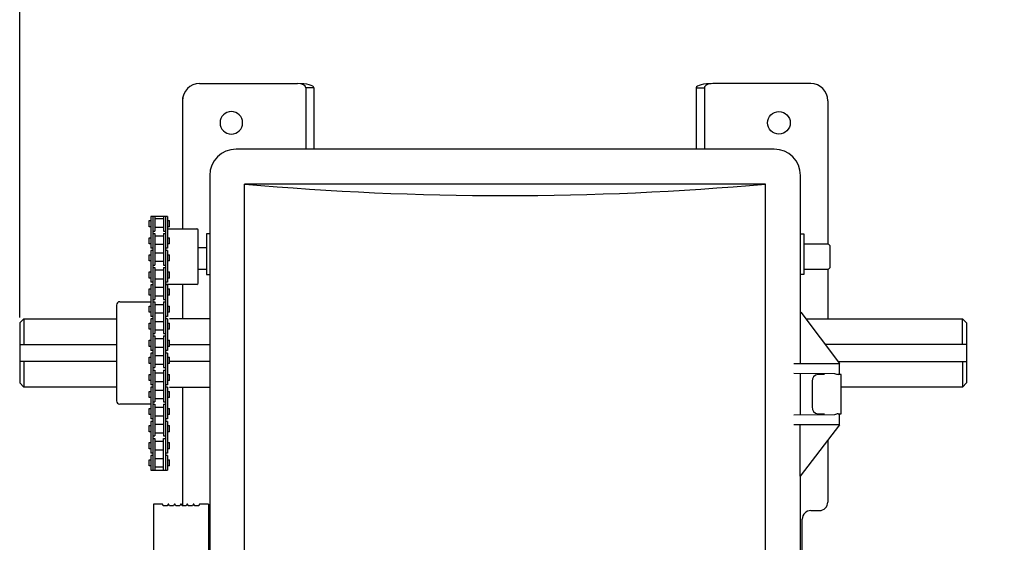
# Model space of a CAD drawing. Header units: inches. Extents: x 169.6 to 213.7, y 214.8 to 266.5.
# Tile 7 of 31: x 176.071 to 176.775, y 223.479 to 223.853. Entities that reach past the tile are written whole.
import ezdxf

# ---------------------------------------------------------------- set-up
doc = ezdxf.new("R2010")
doc.units = ezdxf.units.IN
doc.header["$LTSCALE"] = 0.25
doc.header["$MEASUREMENT"] = 0
doc.layers.add('ANNOTATIONS', color=1, linetype='Continuous')
doc.layers.add('RMX OPERATOR LH', color=7, linetype='Continuous')
doc.styles.add('ARIAL', font='arial.ttf', dxfattribs={"height": 0.09375})
doc.dimstyles.new('STANDARD$0', dxfattribs={"dimtxt": 0.09375, "dimasz": 0.09375, "dimexe": 0.03125, "dimexo": 0.046875, "dimgap": 0.09, "dimtad": 0, "dimtih": 1, "dimtoh": 1, "dimdec": 4, "dimzin": 0, "dimdsep": 46, "dimtxsty": 'ARIAL', "dimcen": 0.09, "dimadec": 0, "dimazin": 0, "dimtfac": 1, "dimtdec": 4, "dimtofl": 0, "dimtmove": 0, "dimatfit": 1, "dimfxl": 1, "dimtolj": 1, "dimtzin": 0, "dimarcsym": 0})

# ---------------------------------------------------------------- blocks, each defined once
blk = doc.blocks.new('*D34')
at = {"layer": 'ANNOTATIONS', "color": 0, "lineweight": -2, "transparency": 16777216}
for p, q in [((176.07147, 223.63989), (176.07147, 224.97609)), ((177.09447, 223.54295), (177.09447, 224.97609)), ((176.16522, 224.94484), (176.33164, 224.94484)), ((177.00072, 224.94484), (176.97048, 224.94484))]:
    blk.add_line(p, q, dxfattribs=at)
at = {"layer": 'ANNOTATIONS', "color": 0, "transparency": 16777216}
for points in [[(176.16522, 224.96046), (176.16522, 224.92921), (176.07147, 224.94484)], [(177.00072, 224.96046), (177.00072, 224.92921), (177.09447, 224.94484)]]:
    blk.add_solid(points, dxfattribs=at)
at = {"layer": 'defpoints', "color": 0, "transparency": 16777216}
for p in [(176.07147, 224.94484), (176.07147, 223.59302), (177.09447, 223.49608)]:
    blk.add_point(p, dxfattribs=at)
at = {"layer": 'ANNOTATIONS', "color": 0, "transparency": 16777216, "insert": (176.65106, 224.94484), "char_height": 0.09375, "attachment_point": 5, "style": 'ARIAL'}
blk.add_mtext('\\A1;1\'-7 3/4"', dxfattribs=at)
blk = doc.blocks.new('*D35')
at = {"layer": 'ANNOTATIONS', "color": 0, "lineweight": -2, "transparency": 16777216}
for p, q in [((176.07147, 223.68282), (176.07147, 224.72847)), ((176.87572, 224.5117), (176.87572, 224.72847)), ((176.16522, 224.69722), (176.26822, 224.69722)), ((176.78197, 224.69722), (176.68861, 224.69722))]:
    blk.add_line(p, q, dxfattribs=at)
at = {"layer": 'ANNOTATIONS', "color": 0, "transparency": 16777216}
for points in [[(176.16522, 224.71285), (176.16522, 224.6816), (176.07147, 224.69722)], [(176.78197, 224.71285), (176.78197, 224.6816), (176.87572, 224.69722)]]:
    blk.add_solid(points, dxfattribs=at)
at = {"layer": 'defpoints', "color": 0, "transparency": 16777216}
for p in [(176.07147, 224.69722), (176.87572, 224.46483), (176.07147, 223.63595)]:
    blk.add_point(p, dxfattribs=at)
at = {"layer": 'ANNOTATIONS', "color": 0, "transparency": 16777216, "insert": (176.47842, 224.69722), "char_height": 0.09375, "attachment_point": 5, "style": 'ARIAL'}
blk.add_mtext('\\A1;1\'-3"', dxfattribs=at)

msp = doc.modelspace()

# ---------------------------------------------------------------- linework, layer by layer
at = {"layer": 'RMX OPERATOR LH'}
for p, q in [((176.20003, 223.80705), (176.27013, 223.80705)), ((176.28185, 223.80412), (176.27599, 223.80412)), ((176.27599, 223.80412), (176.27599, 223.76018)), ((176.28185, 223.80412), (176.28185, 223.76018)), ((176.55513, 223.80412), (176.56099, 223.80412)), ((176.55513, 223.80412), (176.55513, 223.76018)), ((176.56099, 223.80412), (176.56099, 223.76018)), ((176.63695, 223.80705), (176.56685, 223.80705)), ((176.18782, 223.79719), (176.18782, 223.7032)), ((176.64916, 223.79484), (176.64916, 223.69251)), ((176.61079, 223.76018), (176.22619, 223.76018)), ((176.20734, 223.74133), (176.20734, 223.44228)), ((176.62964, 223.64365), (176.62964, 223.74133)), ((176.23229, 223.3593), (176.23229, 223.73522)), ((176.60469, 223.73522), (176.23229, 223.73522)), ((176.60469, 222.95381), (176.60469, 223.73522)), ((176.17723, 223.7032), (176.19811, 223.7032)), ((176.19908, 223.66449), (176.19908, 223.70222)), ((176.20734, 223.69963), (176.20507, 223.69963)), ((176.20507, 223.69963), (176.20507, 223.67061)), ((176.62964, 223.69963), (176.63191, 223.69963)), ((176.63191, 223.69963), (176.63191, 223.67061)), ((176.20507, 223.68968), (176.19908, 223.68968)), ((176.63191, 223.69251), (176.64933, 223.69251)), ((176.64933, 223.69251), (176.65079, 223.69105)), ((176.65079, 223.67566), (176.65079, 223.69105)), ((176.65079, 223.67566), (176.64933, 223.6742)), ((176.20507, 223.6742), (176.19908, 223.6742)), ((176.20507, 223.67061), (176.20734, 223.67061)), ((176.63191, 223.67061), (176.62964, 223.67061)), ((176.64933, 223.6742), (176.63191, 223.6742)), ((176.64916, 223.6742), (176.64916, 223.63888)), ((176.19811, 223.66351), (176.17576, 223.66351)), ((176.18782, 223.66351), (176.18782, 223.63888)), ((176.1406, 223.64867), (176.1406, 223.58029)), ((176.14304, 223.65111), (176.16526, 223.65111)), ((176.07147, 223.63595), (176.0744, 223.63888)), ((176.07147, 223.63595), (176.07147, 223.59302)), ((176.0744, 223.63888), (176.1406, 223.63888)), ((176.0744, 223.63888), (176.0744, 223.62059)), ((176.20734, 223.63888), (176.17845, 223.63888)), ((176.63343, 223.63888), (176.74544, 223.63888)), ((176.74837, 223.63595), (176.74544, 223.63888)), ((176.74544, 223.62059), (176.74544, 223.63888)), ((176.74837, 223.63595), (176.74837, 223.59302)), ((176.07147, 223.62059), (176.1406, 223.62059)), ((176.17845, 223.62059), (176.20734, 223.62059)), ((176.74837, 223.62059), (176.64732, 223.62059)), ((176.1406, 223.60838), (176.07147, 223.60838)), ((176.0744, 223.60838), (176.0744, 223.59009)), ((176.20734, 223.60838), (176.17845, 223.60838)), ((176.65649, 223.60838), (176.74837, 223.60838)), ((176.65748, 223.59909), (176.65748, 223.60702)), ((176.74544, 223.60838), (176.74544, 223.59009)), ((176.62964, 223.5701), (176.62964, 223.6)), ((176.6587, 223.59909), (176.65649, 223.59909)), ((176.6587, 223.571), (176.6587, 223.59909)), ((176.6587, 223.571), (176.6587, 223.59909)), ((176.0744, 223.59009), (176.07147, 223.59302)), ((176.63789, 223.5942), (176.63789, 223.57589)), ((176.74544, 223.59009), (176.74837, 223.59302)), ((176.1406, 223.59009), (176.0744, 223.59009)), ((176.17845, 223.59009), (176.20702, 223.59009)), ((176.18782, 223.59009), (176.18782, 223.50522)), ((176.74544, 223.59009), (176.6587, 223.59009)), ((176.16526, 223.57785), (176.14304, 223.57785)), ((176.65404, 223.57034), (176.62486, 223.57005)), ((176.64212, 223.571), (176.64677, 223.571)), ((176.65649, 223.571), (176.6587, 223.571)), ((176.65649, 223.571), (176.6587, 223.571)), ((176.65748, 223.56307), (176.65748, 223.571)), ((176.65748, 223.56307), (176.62486, 223.56307)), ((176.62937, 223.52644), (176.62937, 223.56307)), ((176.65748, 223.56307), (176.6295, 223.52644)), ((176.64916, 223.55208), (176.64916, 223.50792)), ((176.16526, 223.53072), (176.17723, 223.53072)), ((176.62937, 223.52644), (176.6295, 223.52644)), ((176.17332, 223.50644), (176.16704, 223.50644)), ((176.16704, 223.50644), (176.16704, 223.15389)), ((176.17404, 223.50522), (176.17369, 223.50619)), ((176.1774, 223.50619), (176.17704, 223.50522)), ((176.17781, 223.50644), (176.17776, 223.50644)), ((176.17853, 223.50522), (176.17818, 223.50619)), ((176.18189, 223.50619), (176.18153, 223.50522)), ((176.18231, 223.50644), (176.18226, 223.50644)), ((176.18303, 223.50522), (176.18267, 223.50619)), ((176.18638, 223.50619), (176.18603, 223.50522)), ((176.1868, 223.50644), (176.18675, 223.50644)), ((176.18752, 223.50522), (176.18717, 223.50619)), ((176.19088, 223.50619), (176.19052, 223.50522)), ((176.19129, 223.50644), (176.19124, 223.50644)), ((176.19201, 223.50522), (176.19166, 223.50619)), ((176.19537, 223.50619), (176.19501, 223.50522)), ((176.19578, 223.50644), (176.19574, 223.50644)), ((176.19651, 223.50522), (176.19615, 223.50619)), ((176.19986, 223.50619), (176.19951, 223.50522)), ((176.20655, 223.50644), (176.20023, 223.50644)), ((176.20655, 223.50644), (176.20655, 223.44002)), ((176.17704, 223.50522), (176.17404, 223.50522)), ((176.18153, 223.50522), (176.17853, 223.50522)), ((176.18603, 223.50522), (176.18303, 223.50522)), ((176.19052, 223.50522), (176.18752, 223.50522)), ((176.19501, 223.50522), (176.19201, 223.50522)), ((176.19951, 223.50522), (176.19651, 223.50522)), ((176.63695, 223.50181), (176.64305, 223.50181))]:
    msp.add_line(p, q, dxfattribs=at)
at = {"layer": 'RMX OPERATOR LH', "linetype": 'Continuous'}
for p, q in [((176.17723, 223.7121), (176.16526, 223.7121)), ((176.16526, 223.7121), (176.16526, 223.68944)), ((176.16673, 223.7121), (176.16673, 223.53072)), ((176.16819, 223.7121), (176.16819, 223.70165)), ((176.16819, 223.71054), (176.1743, 223.71054)), ((176.1743, 223.7121), (176.1743, 223.70165)), ((176.17576, 223.7121), (176.17576, 223.53072)), ((176.17723, 223.7121), (176.17723, 223.68944)), ((176.16404, 223.70908), (176.16526, 223.70908)), ((176.16404, 223.70468), (176.16404, 223.70908)), ((176.16526, 223.70468), (176.16404, 223.70468)), ((176.1743, 223.70419), (176.16819, 223.70419)), ((176.17723, 223.70908), (176.17845, 223.70908)), ((176.17845, 223.70468), (176.17723, 223.70468)), ((176.17845, 223.70468), (176.17845, 223.70908)), ((176.16404, 223.69687), (176.16526, 223.69687)), ((176.16404, 223.69247), (176.16404, 223.69687)), ((176.16404, 223.69687), (176.16526, 223.69687)), ((176.16404, 223.69247), (176.16404, 223.69687)), ((176.16673, 223.70165), (176.16819, 223.70165)), ((176.16673, 223.69989), (176.16819, 223.69989)), ((176.16673, 223.69989), (176.16819, 223.69989)), ((176.16819, 223.69989), (176.16819, 223.67723)), ((176.16819, 223.69833), (176.1743, 223.69833)), ((176.1743, 223.70165), (176.17576, 223.70165)), ((176.1743, 223.69989), (176.1743, 223.67723)), ((176.1743, 223.69989), (176.17576, 223.69989)), ((176.1743, 223.69989), (176.17576, 223.69989)), ((176.17723, 223.69687), (176.17828, 223.69687)), ((176.17723, 223.69687), (176.17845, 223.69687)), ((176.17845, 223.69247), (176.17845, 223.69687)), ((176.16526, 223.69247), (176.16404, 223.69247)), ((176.16526, 223.69247), (176.16404, 223.69247)), ((176.16673, 223.68944), (176.16526, 223.68944)), ((176.16673, 223.68944), (176.16526, 223.68944)), ((176.1743, 223.69198), (176.16819, 223.69198)), ((176.17723, 223.68944), (176.17576, 223.68944)), ((176.17845, 223.69247), (176.17723, 223.69247)), ((176.16404, 223.68466), (176.16526, 223.68466)), ((176.16404, 223.68026), (176.16404, 223.68466)), ((176.16673, 223.68768), (176.16526, 223.68768)), ((176.16526, 223.68768), (176.16526, 223.66502)), ((176.16819, 223.68612), (176.1743, 223.68612)), ((176.17723, 223.68768), (176.17576, 223.68768)), ((176.17723, 223.68768), (176.17723, 223.66502)), ((176.17723, 223.68466), (176.17845, 223.68466)), ((176.17845, 223.68026), (176.17845, 223.68466)), ((176.16526, 223.68026), (176.16404, 223.68026)), ((176.16673, 223.67723), (176.16819, 223.67723)), ((176.16673, 223.67547), (176.16819, 223.67547)), ((176.16673, 223.67547), (176.16819, 223.67547)), ((176.1743, 223.67977), (176.16819, 223.67977)), ((176.16819, 223.67547), (176.16819, 223.65281)), ((176.1743, 223.67723), (176.17576, 223.67723)), ((176.1743, 223.67547), (176.1743, 223.65281)), ((176.1743, 223.67547), (176.17576, 223.67547)), ((176.1743, 223.67547), (176.17576, 223.67547)), ((176.17845, 223.68026), (176.17723, 223.68026)), ((176.16404, 223.67245), (176.16526, 223.67245)), ((176.16404, 223.66805), (176.16404, 223.67245)), ((176.16404, 223.67245), (176.16526, 223.67245)), ((176.16404, 223.66805), (176.16404, 223.67245)), ((176.16526, 223.66805), (176.16404, 223.66805)), ((176.16526, 223.66805), (176.16404, 223.66805)), ((176.16819, 223.67391), (176.1743, 223.67391)), ((176.17723, 223.67245), (176.17828, 223.67245)), ((176.17723, 223.67245), (176.17845, 223.67245)), ((176.17845, 223.66805), (176.17723, 223.66805)), ((176.17845, 223.66805), (176.17845, 223.67245)), ((176.16673, 223.66502), (176.16526, 223.66502)), ((176.16673, 223.66502), (176.16526, 223.66502)), ((176.16673, 223.66326), (176.16526, 223.66326)), ((176.16526, 223.66326), (176.16526, 223.6406)), ((176.16819, 223.66756), (176.1743, 223.66756)), ((176.1743, 223.66121), (176.16819, 223.66121)), ((176.17723, 223.66502), (176.17576, 223.66502)), ((176.17723, 223.66326), (176.17576, 223.66326)), ((176.17723, 223.66326), (176.17723, 223.6406)), ((176.16404, 223.66024), (176.16526, 223.66024)), ((176.16404, 223.65584), (176.16404, 223.66024)), ((176.16526, 223.65584), (176.16404, 223.65584)), ((176.16819, 223.65535), (176.1743, 223.65535)), ((176.17723, 223.66024), (176.17845, 223.66024)), ((176.17845, 223.65584), (176.17723, 223.65584)), ((176.17845, 223.65584), (176.17845, 223.66024)), ((176.16404, 223.64803), (176.16526, 223.64803)), ((176.16404, 223.64363), (176.16404, 223.64803)), ((176.16404, 223.64803), (176.16526, 223.64803)), ((176.16404, 223.64363), (176.16404, 223.64803)), ((176.16673, 223.65281), (176.16819, 223.65281)), ((176.16673, 223.65105), (176.16819, 223.65105)), ((176.16673, 223.65105), (176.16819, 223.65105)), ((176.16819, 223.65105), (176.16819, 223.62839)), ((176.1743, 223.649), (176.16819, 223.649)), ((176.1743, 223.65281), (176.17576, 223.65281)), ((176.1743, 223.65105), (176.1743, 223.62839)), ((176.1743, 223.65105), (176.17576, 223.65105)), ((176.1743, 223.65105), (176.17576, 223.65105)), ((176.17723, 223.64803), (176.17828, 223.64803)), ((176.17723, 223.64803), (176.17845, 223.64803)), ((176.17845, 223.64363), (176.17845, 223.64803)), ((176.16526, 223.64363), (176.16404, 223.64363)), ((176.16526, 223.64363), (176.16404, 223.64363)), ((176.16673, 223.6406), (176.16526, 223.6406)), ((176.16673, 223.6406), (176.16526, 223.6406)), ((176.16819, 223.64314), (176.1743, 223.64314)), ((176.17723, 223.6406), (176.17576, 223.6406)), ((176.17845, 223.64363), (176.17723, 223.64363)), ((176.6294, 223.64365), (176.6294, 223.60702)), ((176.6294, 223.64365), (176.62981, 223.64365)), ((176.62981, 223.64365), (176.65748, 223.60702)), ((176.16404, 223.63582), (176.16526, 223.63582)), ((176.16404, 223.63142), (176.16404, 223.63582)), ((176.16673, 223.63885), (176.16526, 223.63885)), ((176.16526, 223.63885), (176.16526, 223.61618)), ((176.1743, 223.63679), (176.16819, 223.63679)), ((176.17723, 223.63885), (176.17576, 223.63885)), ((176.17723, 223.63885), (176.17723, 223.61618)), ((176.17723, 223.63582), (176.17845, 223.63582)), ((176.17845, 223.63142), (176.17845, 223.63582)), ((176.16526, 223.63142), (176.16404, 223.63142)), ((176.16673, 223.62839), (176.16819, 223.62839)), ((176.16673, 223.62664), (176.16819, 223.62664)), ((176.16673, 223.62664), (176.16819, 223.62664)), ((176.16819, 223.63093), (176.1743, 223.63093)), ((176.16819, 223.62664), (176.16819, 223.60397)), ((176.1743, 223.62839), (176.17576, 223.62839)), ((176.1743, 223.62664), (176.1743, 223.60397)), ((176.1743, 223.62664), (176.17576, 223.62664)), ((176.1743, 223.62664), (176.17576, 223.62664)), ((176.17845, 223.63142), (176.17723, 223.63142)), ((176.16404, 223.62361), (176.16526, 223.62361)), ((176.16404, 223.61921), (176.16404, 223.62361)), ((176.16404, 223.62361), (176.16526, 223.62361)), ((176.16404, 223.61921), (176.16404, 223.62361)), ((176.16526, 223.61921), (176.16404, 223.61921)), ((176.16526, 223.61921), (176.16404, 223.61921)), ((176.1743, 223.62458), (176.16819, 223.62458)), ((176.16819, 223.61872), (176.1743, 223.61872)), ((176.17723, 223.62361), (176.17828, 223.62361)), ((176.17723, 223.62361), (176.17845, 223.62361)), ((176.17845, 223.61921), (176.17723, 223.61921)), ((176.17845, 223.61921), (176.17845, 223.62361)), ((176.16673, 223.61618), (176.16526, 223.61618)), ((176.16673, 223.61618), (176.16526, 223.61618)), ((176.16673, 223.61443), (176.16526, 223.61443)), ((176.16526, 223.61443), (176.16526, 223.59177)), ((176.1743, 223.61237), (176.16819, 223.61237)), ((176.17723, 223.61618), (176.17576, 223.61618)), ((176.17723, 223.61443), (176.17576, 223.61443)), ((176.17723, 223.61443), (176.17723, 223.59177)), ((176.16404, 223.6114), (176.16526, 223.6114)), ((176.16404, 223.607), (176.16404, 223.6114)), ((176.16526, 223.607), (176.16404, 223.607)), ((176.16819, 223.60651), (176.1743, 223.60651)), ((176.17723, 223.6114), (176.17845, 223.6114)), ((176.17845, 223.607), (176.17723, 223.607)), ((176.17845, 223.607), (176.17845, 223.6114)), ((176.62486, 223.60702), (176.65748, 223.60702)), ((176.65748, 223.59909), (176.65748, 223.60702)), ((176.16404, 223.59919), (176.16526, 223.59919)), ((176.16404, 223.59479), (176.16404, 223.59919)), ((176.16404, 223.59919), (176.16526, 223.59919)), ((176.16404, 223.59479), (176.16404, 223.59919)), ((176.16673, 223.60397), (176.16819, 223.60397)), ((176.16673, 223.60222), (176.16819, 223.60222)), ((176.16673, 223.60222), (176.16819, 223.60222)), ((176.16819, 223.60222), (176.16819, 223.57956)), ((176.16819, 223.60017), (176.1743, 223.60017)), ((176.1743, 223.60397), (176.17576, 223.60397)), ((176.1743, 223.60222), (176.1743, 223.57956)), ((176.1743, 223.60222), (176.17576, 223.60222)), ((176.1743, 223.60222), (176.17576, 223.60222)), ((176.17723, 223.59919), (176.17828, 223.59919)), ((176.17723, 223.59919), (176.17845, 223.59919)), ((176.17845, 223.59479), (176.17845, 223.59919)), ((176.62486, 223.60004), (176.65404, 223.59975)), ((176.64677, 223.59909), (176.64212, 223.59909)), ((176.6587, 223.59909), (176.65649, 223.59909)), ((176.16526, 223.59479), (176.16404, 223.59479)), ((176.16526, 223.59479), (176.16404, 223.59479)), ((176.16673, 223.59177), (176.16526, 223.59177)), ((176.16673, 223.59177), (176.16526, 223.59177)), ((176.1743, 223.59382), (176.16819, 223.59382)), ((176.17723, 223.59177), (176.17576, 223.59177)), ((176.17845, 223.59479), (176.17723, 223.59479)), ((176.16404, 223.58698), (176.16526, 223.58698)), ((176.16404, 223.58258), (176.16404, 223.58698)), ((176.16673, 223.59001), (176.16526, 223.59001)), ((176.16526, 223.59001), (176.16526, 223.56735)), ((176.16819, 223.58796), (176.1743, 223.58796)), ((176.17723, 223.59001), (176.17576, 223.59001)), ((176.17723, 223.59001), (176.17723, 223.56735)), ((176.17723, 223.58698), (176.17845, 223.58698)), ((176.17845, 223.58258), (176.17845, 223.58698)), ((176.16526, 223.58258), (176.16404, 223.58258)), ((176.16673, 223.57956), (176.16819, 223.57956)), ((176.16673, 223.5778), (176.16819, 223.5778)), ((176.16673, 223.5778), (176.16819, 223.5778)), ((176.1743, 223.58161), (176.16819, 223.58161)), ((176.16819, 223.5778), (176.16819, 223.55514)), ((176.1743, 223.57956), (176.17576, 223.57956)), ((176.1743, 223.5778), (176.1743, 223.55514)), ((176.1743, 223.5778), (176.17576, 223.5778)), ((176.1743, 223.5778), (176.17576, 223.5778)), ((176.17845, 223.58258), (176.17723, 223.58258)), ((176.16404, 223.57477), (176.16526, 223.57477)), ((176.16404, 223.57037), (176.16404, 223.57477)), ((176.16404, 223.57477), (176.16526, 223.57477)), ((176.16404, 223.57037), (176.16404, 223.57477)), ((176.16526, 223.57037), (176.16404, 223.57037)), ((176.16526, 223.57037), (176.16404, 223.57037)), ((176.16819, 223.57575), (176.1743, 223.57575)), ((176.1743, 223.5694), (176.16819, 223.5694)), ((176.17723, 223.57477), (176.17828, 223.57477)), ((176.17723, 223.57477), (176.17845, 223.57477)), ((176.17845, 223.57037), (176.17723, 223.57037)), ((176.17845, 223.57037), (176.17845, 223.57477)), ((176.16404, 223.56256), (176.16526, 223.56256)), ((176.16404, 223.55816), (176.16404, 223.56256)), ((176.16673, 223.56735), (176.16526, 223.56735)), ((176.16673, 223.56735), (176.16526, 223.56735)), ((176.16673, 223.56559), (176.16526, 223.56559)), ((176.16526, 223.56559), (176.16526, 223.54293)), ((176.16819, 223.56354), (176.1743, 223.56354)), ((176.17723, 223.56735), (176.17576, 223.56735)), ((176.17723, 223.56559), (176.17576, 223.56559)), ((176.17723, 223.56559), (176.17723, 223.54293)), ((176.17723, 223.56256), (176.17845, 223.56256)), ((176.17845, 223.55816), (176.17845, 223.56256)), ((176.16526, 223.55816), (176.16404, 223.55816)), ((176.1743, 223.55719), (176.16819, 223.55719)), ((176.17845, 223.55816), (176.17723, 223.55816)), ((176.16404, 223.55035), (176.16526, 223.55035)), ((176.16404, 223.54595), (176.16404, 223.55035)), ((176.16404, 223.55035), (176.16526, 223.55035)), ((176.16404, 223.54595), (176.16404, 223.55035)), ((176.16673, 223.55514), (176.16819, 223.55514)), ((176.16673, 223.55338), (176.16819, 223.55338)), ((176.16673, 223.55338), (176.16819, 223.55338)), ((176.16819, 223.55338), (176.16819, 223.53072)), ((176.16819, 223.55133), (176.1743, 223.55133)), ((176.1743, 223.55514), (176.17576, 223.55514)), ((176.1743, 223.53072), (176.1743, 223.55338)), ((176.1743, 223.55338), (176.17576, 223.55338)), ((176.1743, 223.55338), (176.17576, 223.55338)), ((176.17723, 223.55035), (176.17828, 223.55035)), ((176.17723, 223.55035), (176.17845, 223.55035)), ((176.17845, 223.54595), (176.17845, 223.55035)), ((176.16526, 223.54595), (176.16404, 223.54595)), ((176.16526, 223.54595), (176.16404, 223.54595)), ((176.16673, 223.54293), (176.16526, 223.54293)), ((176.16673, 223.54293), (176.16526, 223.54293)), ((176.1743, 223.54498), (176.16819, 223.54498)), ((176.17723, 223.54293), (176.17576, 223.54293)), ((176.17845, 223.54595), (176.17723, 223.54595)), ((176.16404, 223.53814), (176.16526, 223.53814)), ((176.16404, 223.53374), (176.16404, 223.53814)), ((176.16526, 223.54117), (176.16526, 223.53072)), ((176.16673, 223.54117), (176.16526, 223.54117)), ((176.16819, 223.53912), (176.1743, 223.53912)), ((176.17723, 223.54117), (176.17576, 223.54117)), ((176.17723, 223.54117), (176.17723, 223.53072)), ((176.17723, 223.53814), (176.17845, 223.53814)), ((176.17845, 223.53374), (176.17845, 223.53814)), ((176.16526, 223.53374), (176.16404, 223.53374)), ((176.1743, 223.53277), (176.16819, 223.53277)), ((176.17845, 223.53374), (176.17723, 223.53374)), ((176.62964, 223.16259), (176.62964, 223.52644)), ((176.63085, 223.35993), (176.63085, 223.49571))]:
    msp.add_line(p, q, dxfattribs=at)
at = {"layer": 'RMX OPERATOR LH', "extrusion": (4.4822e-16, 2.77556e-17, -1)}
msp.add_circle((-176.22276, 223.77897), 0.00808, dxfattribs=at)
at = {"layer": 'RMX OPERATOR LH'}
msp.add_circle((176.61422, 223.77897), 0.00808, dxfattribs=at)
for centre, radius, start, end in [((176.20003, 223.79484), 0.01221, 90, 180), ((176.63695, 223.79484), 0.01221, 0, 90), ((176.22619, 223.74133), 0.01885, 90, 180), ((176.61079, 223.74133), 0.01885, 0, 90), ((176.19811, 223.70222), 0.000977, 0, 90), ((176.19811, 223.66449), 0.000977, 270, 0), ((176.14304, 223.64867), 0.00244, 90, 180), ((176.14304, 223.58029), 0.00244, 180, 270), ((176.64247, 223.57558), 0.00459, 176.18868, 265.59815), ((176.66043, 223.55166), 0.01974, 101.51617, 108.90217), ((176.17332, 223.50605), 0.000391, 20.2, 90), ((176.17776, 223.50605), 0.000391, 90, 159.8), ((176.17781, 223.50605), 0.000391, 20.2, 90), ((176.18226, 223.50605), 0.000391, 90, 159.8), ((176.18231, 223.50605), 0.000391, 20.2, 90), ((176.18675, 223.50605), 0.000391, 90, 159.8), ((176.1868, 223.50605), 0.000391, 20.2, 90), ((176.19124, 223.50605), 0.000391, 90, 159.8), ((176.19129, 223.50605), 0.000391, 20.2, 90), ((176.19574, 223.50605), 0.000391, 90, 159.8), ((176.19578, 223.50605), 0.000391, 20.2, 90), ((176.20023, 223.50605), 0.000391, 90, 159.8), ((176.64305, 223.50792), 0.0061, 270, 0), ((176.63695, 223.49571), 0.0061, 90, 180)]:
    msp.add_arc(centre, radius, start, end, dxfattribs=at)
at = {"layer": 'RMX OPERATOR LH', "linetype": 'Continuous'}
for centre, radius, start, end in [((176.64247, 223.59451), 0.00459, 94.40193, 183.81125), ((176.66386, 223.63104), 0.03279, 252.56525, 257.00956)]:
    msp.add_arc(centre, radius, start, end, dxfattribs=at)
at = {"layer": 'RMX OPERATOR LH'}
for centre, major_axis, ratio, start_param, end_param in [((176.27013, 223.80412), (0.00586, 0), 0.5, 0, 1.570796), ((176.27013, 223.80412), (0.01172, 0), 0.25, 0, 1.570796), ((176.56685, 223.80412), (0.01172, 0), 0.25, 1.570796, 3.141593), ((176.56685, 223.80412), (0.00586, 0), 0.5, 1.570796, 3.141593), ((176.41849, 224.4319), (1.22096, 0), 0.57735, 4.559292, 4.865486)]:
    msp.add_ellipse(centre, major_axis=major_axis, ratio=ratio, start_param=start_param, end_param=end_param, dxfattribs=at)

# ---------------------------------------------------------------- dimensions: what is measured, and where the dimension line sits
at = {"layer": 'ANNOTATIONS'}
for base, p1, p2, text, picture, middle in [((176.07147, 224.94484), (177.09447, 223.49608), (176.07147, 223.59302), '1\'-7 3/4"', '*D34', (176.65106, 224.94484)), ((176.07147, 224.69722), (176.87572, 224.46483), (176.07147, 223.63595), '1\'-3"', '*D35', (176.47842, 224.69722))]:
    dim = msp.add_linear_dim(base=base, p1=p1, p2=p2, angle=180, text=text, dimstyle='STANDARD$0', dxfattribs=at)
    dim.commit()
    dim.dimension.update_dxf_attribs({"geometry": picture, "text_midpoint": middle, "dimtype": 160})

doc.saveas('drawing.dxf')
